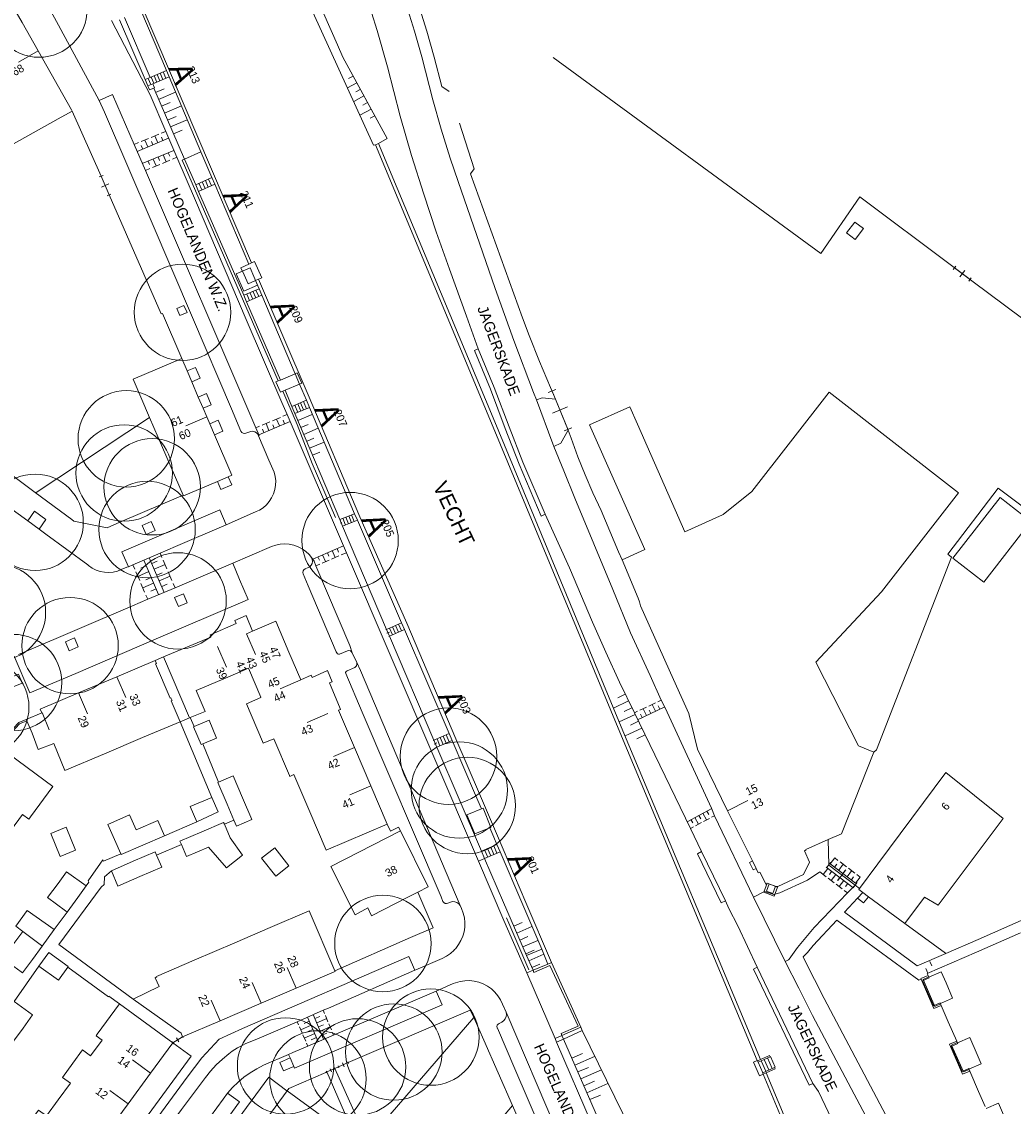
# Model space of a CAD drawing. Header units: metres. Extents: x 134994 to 136506, y 457393 to 459006.
# Tile 43 of 171: x 135719 to 135851, y 457640 to 457784. Entities that reach past the tile are written whole.
import ezdxf
from ezdxf.enums import TextEntityAlignment as Align

# ---------------------------------------------------------------- set-up
doc = ezdxf.new("R2010")
doc.units = ezdxf.units.M
for name, color, linetype, lineweight in [('B-WE-GR-BOOM-S', 250, 'Continuous', 13), ('B-WE-GW_TALUDLIJNEN', 251, 'Continuous', 5), ('B-WE-KG_BEBOUWING', 251, 'Continuous', 20), ('B-WE-KG_BEBOUWING TUSSENMUUR', 251, 'Continuous', 5), ('B-WE-KG_HUISNR', 251, 'Continuous', 5), ('B-WE-KG_ONDERGROND_REST', 251, 'Continuous', 5), ('B-WE-KG_STRAATNAAM', 251, 'Continuous', 5), ('N-WE-KG_BEBOUWING', 250, 'Continuous', 13)]:
    doc.layers.add(name, color=color, linetype=linetype, lineweight=lineweight)
doc.styles.add('Styledgn000', font='dgn000.shx')

# ---------------------------------------------------------------- blocks, each defined once
blk = doc.blocks.new('SGR-BOOM_02')
blk.add_circle((0, 0), 6.4)

msp = doc.modelspace()

# ---------------------------------------------------------------- linework, layer by layer
at = {"layer": 'B-WE-GW_TALUDLIJNEN'}
for p, q in [((135763.21, 457777.03), (135762.61, 457776.7)), ((135737, 457774.86), (135738.13, 457775.35)), ((135737.4, 457773.95), (135739.65, 457774.92)), ((135763.69, 457776.15), (135762.48, 457775.5)), ((135764.16, 457775.28), (135763.56, 457774.95)), ((135737.8, 457773.03), (135738.92, 457773.52)), ((135764.64, 457774.4), (135763.29, 457773.66)), ((135765.12, 457773.52), (135764.52, 457773.19)), ((135738.2, 457772.11), (135740.43, 457773.08)), ((135765.6, 457772.64), (135764.12, 457771.84)), ((135738.6, 457771.2), (135739.72, 457771.68)), ((135738.99, 457770.28), (135741.2, 457771.23)), ((135766.08, 457771.76), (135765.48, 457771.44)), ((135739.39, 457769.36), (135740.51, 457769.84)), ((135755.88, 457731.3), (135757.8, 457732.11)), ((135756.27, 457730.38), (135757.23, 457730.78)), ((135756.66, 457729.46), (135758.58, 457730.27)), ((135757.05, 457728.53), (135758.01, 457728.94)), ((135757.44, 457727.61), (135759.36, 457728.43)), ((135757.83, 457726.69), (135758.79, 457727.1)), ((135799.34, 457694.96), (135798.33, 457694.49)), ((135799.78, 457694.06), (135797.76, 457693.12)), ((135800.21, 457693.16), (135799.18, 457692.68)), ((135800.65, 457692.26), (135798.54, 457691.28)), ((135801.08, 457691.36), (135800.02, 457690.86)), ((135801.52, 457690.46), (135799.88, 457689.69)), ((135799.3, 457689.42), (135799.88, 457689.69)), ((135801.96, 457689.56), (135800.86, 457689.05)), ((135785.66, 457664.64), (135784.54, 457664.15)), ((135786.94, 457664.1), (135784.94, 457663.23)), ((135786.41, 457662.78), (135785.34, 457662.31)), ((135787.74, 457662.27), (135785.74, 457661.4)), ((135787.23, 457660.96), (135786.14, 457660.48)), ((135788.52, 457660.43), (135786.54, 457659.57)), ((135787.99, 457659.11), (135786.94, 457658.65)), ((135792.24, 457646.62), (135793.64, 457647.23)), ((135792.64, 457645.71), (135795.27, 457646.85)), ((135793.04, 457644.79), (135794.44, 457645.4)), ((135793.44, 457643.87), (135796.19, 457645.07)), ((135793.84, 457642.96), (135795.24, 457643.56)), ((135794.24, 457642.04), (135797.03, 457643.26)), ((135794.64, 457641.12), (135796.04, 457641.73))]:
    msp.add_line(p, q, dxfattribs=at)
at = {"layer": 'B-WE-GW_TALUDLIJNEN', "flags": 128}
for points in [[(135766.6, 457768.07), (135767.72, 457768.74), (135761.84, 457779.54), (135761.16, 457781.17), (135756.58, 457791.56), (135754.31, 457798.25), (135753.54, 457800)], [(135786.23, 457660.26), (135783.17, 457667.28), (135780.67, 457673.14)]]:
    msp.add_lwpolyline(points, dxfattribs=at)
at = {"layer": 'B-WE-KG_BEBOUWING', "flags": 128}
for points in [[(135717.1, 457788.02), (135719.29, 457784.15), (135721.42, 457780.38), (135725.86, 457772.56), (135725.95, 457772.4), (135724.07, 457771.35), (135712.24, 457764.76)], [(135828.7, 457756.23), (135829.84, 457755.36), (135830.96, 457756.79), (135829.82, 457757.66), (135828.7, 457756.23)], [(135743.3, 457732.94), (135743.79, 457731.78), (135744.18, 457730.86), (135744.81, 457729.4), (135747.11, 457724.03), (135746.65, 457723.83), (135745.2, 457723.21), (135740.69, 457721.28), (135740.64, 457721.39), (135737.36, 457729.03), (135736.2, 457731.72), (135734.03, 457736.78), (135740.47, 457739.54), (135741.18, 457737.89), (135741.8, 457736.43), (135742.67, 457734.4), (135743.3, 457732.94), (135744.39, 457733.4), (135743.77, 457734.87), (135742.67, 457734.4)], [(135741.8, 457736.43), (135742.91, 457736.91), (135742.28, 457738.36), (135741.18, 457737.89)], [(135846.91, 457709.84), (135842.81, 457713.03), (135849.08, 457721.09), (135853.18, 457717.9), (135846.91, 457709.84)], [(135736.93, 457699.42), (135738.05, 457699.9), (135744.33, 457702.54), (135744.24, 457702.83), (135744.48, 457702.94), (135747.68, 457704.33), (135747.5, 457704.75), (135749, 457705.39), (135749.87, 457703.34), (135752.95, 457704.64), (135754.7, 457700.55), (135756.27, 457696.85), (135757.64, 457697.48), (135757.79, 457697.16), (135759.83, 457698.1), (135760.45, 457696.62), (135760.06, 457696.46), (135761.48, 457693.08), (135761.54, 457692.94), (135761.28, 457692.83), (135763.39, 457687.88), (135765.56, 457682.8), (135767.73, 457677.71), (135759.66, 457674.26), (135757.49, 457679.34), (135755.37, 457684.28), (135754.82, 457684.04), (135754.76, 457684.18), (135752.68, 457689.04), (135751.3, 457688.45), (135751.2, 457688.68), (135749.05, 457693.7), (135750.99, 457694.53), (135750.97, 457694.58), (135749.34, 457698.4), (135746.9, 457697.36), (135742.4, 457695.43), (135743.58, 457692.68), (135741.59, 457691.86), (135741.48, 457691.81), (135740.25, 457691.3), (135739.08, 457694.06), (135739.18, 457694.1), (135739.02, 457694.49), (135738.92, 457694.44), (135737, 457698.97), (135737.1, 457699.02), (135736.93, 457699.42), (135731.86, 457697.28), (135726.79, 457695.14), (135721.69, 457692.98), (135721.89, 457692.49), (135719.82, 457691.61), (135719.9, 457691.43), (135720.6, 457689.77), (135721.42, 457687.63), (135723.5, 457688.43), (135724.94, 457684.82), (135730.21, 457687.05), (135735.28, 457689.2), (135740.25, 457691.3)], [(135717.73, 457676.81), (135719.32, 457678.99), (135720.17, 457678.35), (135720.42, 457678.68), (135723.36, 457682.7), (135716.32, 457687.86)], [(135723.12, 457676.46), (135725.15, 457677.3), (135726.37, 457674.25), (135724.34, 457673.41), (135723.12, 457676.46)], [(135751.07, 457673.2), (135752.81, 457674.56), (135754.69, 457672.16), (135752.95, 457670.8), (135751.07, 457673.2)], [(135719.38, 457663.45), (135721.86, 457661.6), (135721.96, 457661.52)], [(135839.61, 457657.38), (135839.61, 457657.41), (135839.52, 457657.6), (135839.41, 457657.88), (135845.97, 457660.72), (135851.8, 457663.27)], [(135847.11, 457640.19), (135846.23, 457642.19), (135845.05, 457644.92), (135844.97, 457645.12), (135844.94, 457645.17), (135846.58, 457645.89), (135846.03, 457647.12), (135845.06, 457649.36), (135843.42, 457648.66), (135843.4, 457648.7), (135843.32, 457648.89), (135842.2, 457651.44), (135841.25, 457653.64), (135841.16, 457653.83), (135841.15, 457653.87), (135842.78, 457654.61), (135841.91, 457656.61), (135841.26, 457658.08), (135839.61, 457657.38), (135839.66, 457657.28), (135838.8, 457656.91), (135840.24, 457653.59), (135841.12, 457653.97), (135841.15, 457653.87)], [(135718.1, 457632.95), (135719.83, 457635.31), (135718.77, 457636.09), (135720.03, 457637.8), (135721.45, 457639.73), (135722.51, 457638.95), (135724.08, 457641.09), (135725.7, 457643.29), (135724.64, 457644.07), (135726.01, 457645.94), (135727.32, 457647.72), (135728.38, 457646.93), (135729.9, 457649.01), (135729.1, 457649.59), (135729.26, 457649.82), (135732.2, 457653.83), (135739.3, 457648.65), (135736.34, 457644.62), (135733.35, 457640.55), (135730.36, 457636.48), (135727.37, 457632.4), (135724.38, 457628.33), (135721.39, 457624.26), (135718.4, 457620.18)], [(135768.13, 457639.14), (135779.25, 457652.04), (135780.56, 457649.03), (135784.38, 457640.32), (135781.94, 457637.48)], [(135843.42, 457648.66), (135843.46, 457648.56), (135842.58, 457648.18), (135844.03, 457644.87), (135844.91, 457645.25), (135844.94, 457645.17)], [(135751.28, 457637.97), (135754.48, 457642.28), (135761.18, 457637.38)], [(135850.16, 457637.64), (135848.86, 457640.64), (135847.21, 457639.95)]]:
    msp.add_lwpolyline(points, dxfattribs=at)
for points in [[(135749.36, 457752.05), (135748.33, 457751.58), (135748.75, 457750.66), (135749.28, 457749.45), (135750.27, 457749.9), (135750.66, 457750.07), (135751.08, 457750.26), (135751.11, 457750.27), (135750.15, 457752.4), (135749.74, 457752.22)], [(135753.28, 457736.55), (135753.58, 457736.68), (135755.53, 457737.52), (135755.8, 457737.64), (135756.39, 457736.26), (135756.11, 457736.14), (135754.18, 457735.31), (135753.87, 457735.18), (135753.57, 457735.05), (135752.98, 457736.43)], [(135816.69, 457671.81), (135816.97, 457671.24), (135817.19, 457671.33), (135818.05, 457669.7), (135818.17, 457669.88), (135819.36, 457669.43), (135819.59, 457669.44), (135822.99, 457671.03), (135823.8, 457672.66), (135823.12, 457674.18), (135823.34, 457674.28), (135823.31, 457674.34), (135826.28, 457675.65), (135828.03, 457676.42), (135832.33, 457687.28), (135830.27, 457688.12), (135824.62, 457699.22), (135833.32, 457708.53), (135843.58, 457721.7), (135826.38, 457735.07), (135816.12, 457721.87), (135812.31, 457718.82), (135812.25, 457718.77), (135807.22, 457716.53), (135800.94, 457730.82), (135799.92, 457733.1), (135794.58, 457730.72), (135801.91, 457714.18), (135798.92, 457712.81), (135801.06, 457707.73), (135801.24, 457707.23), (135801.35, 457706.7), (135805.74, 457696.93), (135807.79, 457692.38), (135808.9, 457687.68), (135812.92, 457679.49), (135816.2, 457672.81)], [(135742.1, 457690.65), (135742.05, 457690.63), (135743.05, 457688.28), (135743.29, 457688.38), (135745.08, 457689.14), (135744.09, 457691.49)], [(135839.04, 457667.99), (135836.45, 457664.49), (135831.63, 457668.06), (135830.88, 457668.61), (135830.32, 457669.02), (135830.43, 457669.16), (135832.85, 457672.42), (135841.86, 457684.54), (135849.48, 457678.47), (135840.86, 457666.93)], [(135748.53, 457681.2), (135749.76, 457678.3), (135747.73, 457677.44), (135747.39, 457678.22), (135746.5, 457680.34), (135745.27, 457683.24), (135745.35, 457683.28), (135747.29, 457684.1)], [(135742.46, 457678.03), (135745.29, 457679.32), (135744.47, 457681.26), (135741.61, 457680.04)], [(135734.42, 457676.93), (135733.54, 457678.93), (135730.67, 457677.67), (135731.54, 457675.68), (135732.37, 457673.77), (135732.42, 457673.66), (135735.3, 457674.91), (135738.17, 457676.17), (135737.29, 457678.19)], [(135780.47, 457679.82), (135778.32, 457678.95), (135778.33, 457678.92), (135779.35, 457676.41), (135781.46, 457677.25), (135781.49, 457677.26)], [(135743.13, 457676.68), (135746.03, 457677.93), (135746.13, 457677.7), (135746.91, 457675.89), (135748.53, 457673.6), (135746.41, 457671.91), (135744.01, 457674.64), (135741.11, 457673.39), (135740.42, 457675), (135740.23, 457675.43)], [(135770.41, 457667.96), (135765.64, 457665.51), (135765.15, 457666.58), (135763.49, 457665.67), (135760.27, 457672.07), (135769.51, 457676.82), (135773.16, 457669.38), (135771.81, 457668.68)], [(135734.03, 457672.77), (135736.94, 457674.01), (135737.12, 457673.58), (135737.81, 457671.97), (135734.91, 457670.73), (135732.01, 457669.48), (135731.13, 457671.52)], [(135725.05, 457666.18), (135725.26, 457666.03), (135726.66, 457667.96), (135727.77, 457669.5), (135725.19, 457671.38), (135724.05, 457669.84), (135722.65, 457667.94)], [(135719.15, 457658.08), (135716.73, 457659.88), (135718.06, 457661.67), (135719.38, 457663.45), (135718.44, 457664.15), (135719.95, 457666.25), (135723.52, 457663.69), (135721.96, 457661.52), (135720.65, 457659.74), (135719.33, 457657.95)], [(135747.54, 457661.96), (135742.12, 457659.63), (135737.14, 457657.49), (135737.17, 457657.42), (135736.93, 457657.28), (135737.48, 457656.15), (135734.01, 457654.46), (135740.38, 457649.94), (135740.58, 457649.45), (135740.58, 457649.44), (135745.58, 457651.58), (135751, 457653.91), (135755.65, 457655.91), (135760.72, 457658.09), (135760.83, 457658.13), (135760.78, 457658.24), (135757.37, 457666.18), (135752.2, 457663.96)], [(135721.5, 457658.84), (135724.1, 457656.99), (135725.34, 457658.73), (135725.39, 457658.8), (135722.84, 457660.67)], [(135716.85, 457652.51), (135718.13, 457654.24), (135718.25, 457654.15), (135720.68, 457652.36), (135719.41, 457650.63), (135718.14, 457648.9), (135715.68, 457650.72), (135715.59, 457650.78)]]:
    msp.add_lwpolyline(points, close=True, dxfattribs=at)
at = {"layer": 'B-WE-KG_BEBOUWING'}
for points in [[(135744.81, 457729.4), (135745.92, 457729.87), (135745.3, 457731.34), (135744.18, 457730.86)], [(135745.2, 457723.21), (135745.66, 457722.15), (135747.1, 457722.77), (135746.65, 457723.83)], [(135741.48, 457691.81), (135738.05, 457699.9)]]:
    msp.add_lwpolyline(points, dxfattribs=at)
at = {"layer": 'B-WE-KG_BEBOUWING TUSSENMUUR'}
for p, q in [((135721.41, 457780.38), (135718.81, 457778.9)), ((135743.79, 457731.78), (135741.03, 457730.6)), ((135745.2, 457701.28), (135746.39, 457698.53)), ((135731.86, 457697.28), (135733.03, 457694.52)), ((135756.27, 457696.85), (135753.52, 457695.67)), ((135726.79, 457695.14), (135727.96, 457692.37)), ((135721.93, 457692.51), (135722.89, 457690.23)), ((135759.86, 457692.39), (135757.1, 457691.21)), ((135763.38, 457687.87), (135760.62, 457686.69)), ((135765.56, 457682.79), (135762.8, 457681.61)), ((135812.91, 457679.49), (135815.61, 457680.83)), ((135755.65, 457655.91), (135754.47, 457658.66)), ((135751, 457653.91), (135749.81, 457656.66)), ((135745.58, 457651.58), (135744.39, 457654.34)), ((135736.34, 457644.62), (135733.92, 457646.4)), ((135733.35, 457640.55), (135730.93, 457642.33))]:
    msp.add_line(p, q, dxfattribs=at)
at = {"layer": 'B-WE-KG_BEBOUWING TUSSENMUUR', "flags": 128}
msp.add_lwpolyline([(135749.87, 457703.34), (135749.07, 457702.96), (135750.27, 457700.21)], dxfattribs=at)
at = {"layer": 'B-WE-KG_ONDERGROND_REST'}
for p, q in [((135738.43, 457777.78), (135735.03, 457785.78)), ((135735.6, 457776.57), (135732.23, 457784.49)), ((135736.27, 457776.86), (135732.89, 457784.8)), ((135736.27, 457776.86), (135738.43, 457777.78)), ((135738.79, 457776.94), (135738.43, 457777.78)), ((135735.6, 457776.57), (135736.27, 457776.86)), ((135735.95, 457775.74), (135735.6, 457776.57)), ((135736, 457776.74), (135736.36, 457775.91)), ((135736.4, 457776.91), (135736.76, 457776.08)), ((135736.63, 457776.02), (135738.79, 457776.94)), ((135736.81, 457777.09), (135737.16, 457776.25)), ((135737.21, 457777.26), (135737.57, 457776.42)), ((135737.61, 457777.43), (135737.97, 457776.59)), ((135738.02, 457777.6), (135738.37, 457776.77)), ((135743.02, 457766.97), (135738.79, 457776.94)), ((135735.95, 457775.74), (135736.63, 457776.02)), ((135736.18, 457775.2), (135735.95, 457775.74)), ((135736.18, 457775.2), (135736.75, 457775.44)), ((135736.75, 457775.44), (135740.84, 457766.02)), ((135777.35, 457770.78), (135779.26, 457764.73)), ((135736.42, 457768.9), (135737.42, 457769.32)), ((135737.76, 457769.46), (135738.34, 457769.7)), ((135734.15, 457767.96), (135734.74, 457768.21)), ((135734.54, 457767.04), (135738.73, 457768.78)), ((135735.08, 457768.35), (135736.08, 457768.76)), ((135735.29, 457767.35), (135735.1, 457767.82)), ((135735.96, 457767.63), (135735.58, 457768.55)), ((135736.63, 457767.91), (135736.44, 457768.37)), ((135737.3, 457768.19), (135736.92, 457769.11)), ((135737.97, 457768.47), (135737.78, 457768.93)), ((135766.18, 457767.89), (135765.93, 457767.88)), ((135766.18, 457767.89), (135766.6, 457768.07)), ((135739.42, 457767.18), (135735.24, 457765.41)), ((135737.35, 457766.3), (135737.54, 457765.84)), ((135738.01, 457766.59), (135738.4, 457765.67)), ((135738.68, 457766.87), (135738.87, 457766.41)), ((135739.81, 457766.26), (135739.23, 457766.02)), ((135743.02, 457766.97), (135740.84, 457766.02)), ((135744.47, 457763.56), (135743.02, 457766.97)), ((135736.01, 457765.74), (135736.21, 457765.28)), ((135737.57, 457765.31), (135736.57, 457764.89)), ((135736.68, 457766.02), (135737.07, 457765.1)), ((135738.9, 457765.88), (135737.9, 457765.45)), ((135742.32, 457762.62), (135740.84, 457766.02)), ((135730.03, 457763.86), (135729.53, 457763.65)), ((135730.83, 457761.27), (135729.78, 457763.76)), ((135730.83, 457761.27), (135729.78, 457763.76)), ((135736.23, 457764.75), (135735.64, 457764.5)), ((135742.32, 457762.62), (135744.47, 457763.56)), ((135744.04, 457763.37), (135744.43, 457762.48)), ((135744.85, 457762.67), (135744.47, 457763.56)), ((135730.8, 457762.72), (135729.81, 457762.3)), ((135742.7, 457761.73), (135742.32, 457762.62)), ((135742.7, 457761.73), (135744.85, 457762.67)), ((135742.75, 457762.81), (135743.13, 457761.92)), ((135743.18, 457763), (135743.57, 457762.11)), ((135743.61, 457763.18), (135743.99, 457762.29)), ((135749.36, 457752.05), (135744.85, 457762.67)), ((135731.08, 457761.38), (135730.58, 457761.16)), ((135737.75, 457745.45), (135730.83, 457761.27)), ((135748.7, 457747.93), (135742.7, 457761.73)), ((135842.63, 457751.88), (135845.5, 457749.72)), ((135843.19, 457751.79), (135842.87, 457751.37)), ((135845.1, 457750.02), (135843.03, 457751.58)), ((135844.38, 457751.21), (135843.75, 457750.39)), ((135750.73, 457748.81), (135750.27, 457749.9)), ((135845.26, 457750.23), (135844.95, 457749.81)), ((135854.12, 457743.29), (135845.5, 457749.72)), ((135748.7, 457747.93), (135750.73, 457748.81)), ((135749.08, 457747.05), (135748.7, 457747.93)), ((135749.08, 457747.05), (135751.11, 457747.93)), ((135749.48, 457747.22), (135749.1, 457748.1)), ((135749.89, 457747.4), (135749.51, 457748.28)), ((135750.3, 457747.58), (135749.92, 457748.46)), ((135750.7, 457747.75), (135750.32, 457748.63)), ((135751.11, 457747.93), (135750.73, 457748.81)), ((135737.9, 457745.51), (135737.75, 457745.45)), ((135721, 457721.73), (135698.71, 457738.36)), ((135754.36, 457734.88), (135754.18, 457735.31)), ((135755.08, 457733.18), (135754.36, 457734.88)), ((135789.11, 457735.01), (135790.13, 457735.43)), ((135790.07, 457734.14), (135789.43, 457735.68)), ((135789.62, 457735.22), (135791.72, 457730.14)), ((135755.08, 457733.18), (135757.02, 457734)), ((135755.49, 457732.22), (135755.08, 457733.18)), ((135755.47, 457733.35), (135755.88, 457732.38)), ((135755.86, 457733.51), (135756.27, 457732.54)), ((135756.24, 457733.67), (135756.65, 457732.71)), ((135756.63, 457733.84), (135757.04, 457732.87)), ((135757.43, 457733.04), (135757.02, 457734)), ((135791.76, 457730.04), (135790.07, 457734.14)), ((135752.52, 457731.28), (135753.56, 457731.72)), ((135753.9, 457731.87), (135754.45, 457732.1)), ((135755.49, 457732.22), (135757.43, 457733.04)), ((135755.49, 457732.22), (135761.45, 457718.17)), ((135763.41, 457718.93), (135757.43, 457733.04)), ((135789.66, 457732.26), (135791.69, 457733.1)), ((135750.3, 457730.34), (135750.8, 457730.55)), ((135750.7, 457729.42), (135754.85, 457731.18)), ((135751.14, 457730.7), (135752.18, 457731.14)), ((135752.05, 457729.99), (135751.66, 457730.91)), ((135752.74, 457730.29), (135752.55, 457730.75)), ((135753.43, 457730.58), (135753.04, 457731.5)), ((135754.12, 457730.87), (135753.93, 457731.33)), ((135791.21, 457729.93), (135792.23, 457730.35)), ((135750.67, 457729.28), (135752.05, 457726.03)), ((135751.36, 457729.7), (135751.17, 457730.16)), ((135791.91, 457729.68), (135791.76, 457730.04)), ((135752.05, 457726.03), (135752.74, 457724.44)), ((135721, 457721.73), (135721.17, 457721.75)), ((135745.51, 457719.43), (135746.36, 457717.46)), ((135763.41, 457718.93), (135761.45, 457718.17)), ((135763.02, 457718.78), (135763.37, 457717.88)), ((135763.79, 457718.05), (135763.41, 457718.93)), ((135761.45, 457718.17), (135761.8, 457717.27)), ((135761.59, 457717.96), (135761.5, 457717.93)), ((135761.72, 457717.5), (135761.54, 457717.94)), ((135761.72, 457717.76), (135761.54, 457717.69)), ((135761.76, 457717.52), (135761.67, 457717.48)), ((135761.8, 457717.27), (135763.79, 457718.05)), ((135761.85, 457718.32), (135762.2, 457717.42)), ((135762.24, 457718.47), (135762.59, 457717.58)), ((135762.63, 457718.63), (135762.98, 457717.73)), ((135769.65, 457704.42), (135763.79, 457718.05)), ((135767.66, 457703.57), (135761.8, 457717.27)), ((135761.92, 457714.66), (135757.86, 457712.91)), ((135736.16, 457713.08), (135738.15, 457708.48)), ((135737.6, 457713.7), (135737.84, 457713.12)), ((135758.54, 457713.21), (135758.74, 457712.75)), ((135759.17, 457713.48), (135759.57, 457712.56)), ((135759.81, 457713.75), (135760.01, 457713.29)), ((135761.32, 457713.32), (135760.36, 457712.9)), ((135760.45, 457714.03), (135760.84, 457713.11)), ((135761.08, 457714.3), (135761.28, 457713.84)), ((135762.32, 457713.74), (135761.64, 457713.45)), ((135842.65, 457713.15), (135842.13, 457713.55)), ((135734.24, 457711.57), (135733.99, 457712.14)), ((135735.76, 457711.99), (135735.04, 457711.69)), ((135737.4, 457708.18), (135735.43, 457712.76)), ((135736.49, 457712.31), (135737.21, 457712.62)), ((135736.82, 457711.54), (135738.26, 457712.16)), ((135738.01, 457712.74), (135738.51, 457711.59)), ((135757.26, 457711.78), (135756.85, 457711.6)), ((135758.78, 457712.22), (135758.29, 457712.01)), ((135760.05, 457712.77), (135759.09, 457712.36)), ((135734.89, 457710.04), (135734.4, 457711.19)), ((135736.09, 457711.23), (135734.65, 457710.61)), ((135736.42, 457710.47), (135735.7, 457710.16)), ((135737.15, 457710.78), (135737.87, 457711.09)), ((135737.48, 457710.01), (135738.92, 457710.63)), ((135738.67, 457711.21), (135739.17, 457710.06)), ((135756.6, 457710.96), (135757.27, 457709.35)), ((135735.55, 457708.51), (135735.06, 457709.66)), ((135736.74, 457709.7), (135735.3, 457709.09)), ((135737.07, 457708.94), (135736.35, 457708.63)), ((135737.82, 457709.25), (135738.53, 457709.55)), ((135739.33, 457709.67), (135739.58, 457709.1)), ((135760.97, 457700.59), (135757.27, 457709.35)), ((135735.95, 457707.56), (135735.71, 457708.13)), ((135767.66, 457703.57), (135769.65, 457704.42)), ((135769.65, 457704.42), (135770.03, 457703.53)), ((135767.57, 457703.54), (135767.75, 457703.61)), ((135767.66, 457703.57), (135768.04, 457702.68)), ((135767.66, 457703.57), (135768.04, 457702.68)), ((135767.67, 457703.05), (135768.03, 457703.2)), ((135768.04, 457702.68), (135770.03, 457703.53)), ((135768.05, 457703.74), (135768.44, 457702.85)), ((135768.45, 457703.91), (135768.83, 457703.02)), ((135768.85, 457704.08), (135769.23, 457703.19)), ((135769.25, 457704.25), (135769.63, 457703.36)), ((135770.03, 457703.53), (135775.96, 457689.73)), ((135767.95, 457702.64), (135768.13, 457702.72)), ((135773.94, 457688.86), (135768.04, 457702.68)), ((135761.4, 457700.27), (135762.45, 457700.72)), ((135762.78, 457701.42), (135763.11, 457700.45)), ((135763.11, 457700.45), (135763.69, 457699.15)), ((135763.69, 457699.15), (135764.19, 457698.09)), ((135763.44, 457698.5), (135762.42, 457698.08)), ((135800.97, 457691.57), (135804.51, 457693.24)), ((135801.28, 457692.83), (135802.16, 457693.24)), ((135802.15, 457692.13), (135801.72, 457693.03)), ((135802.46, 457693.38), (135803.34, 457693.8)), ((135802.74, 457692.41), (135802.52, 457692.86)), ((135803.33, 457692.69), (135802.9, 457693.59)), ((135803.64, 457693.94), (135804.08, 457694.15)), ((135803.92, 457692.97), (135803.7, 457693.42)), ((135810.78, 457679.84), (135804.62, 457693.14)), ((135741.59, 457691.86), (135742.1, 457690.65)), ((135800.54, 457692.48), (135800.98, 457692.69)), ((135801.56, 457691.85), (135801.35, 457692.3)), ((135744.47, 457681.26), (135740.25, 457691.3)), ((135773.85, 457688.82), (135774.04, 457688.9)), ((135773.94, 457688.86), (135775.96, 457689.73)), ((135773.94, 457688.86), (135774.34, 457687.94)), ((135773.94, 457688.86), (135774.34, 457687.94)), ((135773.96, 457688.32), (135774.33, 457688.48)), ((135774.34, 457687.94), (135776.36, 457688.8)), ((135774.35, 457689.04), (135774.74, 457688.11)), ((135774.75, 457689.21), (135775.15, 457688.28)), ((135775.15, 457689.38), (135775.55, 457688.46)), ((135775.56, 457689.55), (135775.96, 457688.63)), ((135775.96, 457689.73), (135776.36, 457688.8)), ((135776.36, 457688.8), (135779.48, 457681.55)), ((135743.29, 457688.38), (135745.35, 457683.28)), ((135774.25, 457687.9), (135774.43, 457687.98)), ((135774.34, 457687.94), (135780.25, 457674.11)), ((135780.26, 457679.73), (135779.48, 457681.55)), ((135779.98, 457681.74), (135782.37, 457676.17)), ((135810.81, 457679.76), (135807.55, 457678.03)), ((135808.58, 457678.58), (135809.05, 457677.7)), ((135809.12, 457678.86), (135809.35, 457678.42)), ((135809.65, 457679.14), (135810.11, 457678.26)), ((135810.51, 457678.47), (135809.71, 457678.05)), ((135810.18, 457679.42), (135810.41, 457678.98)), ((135811.18, 457678.82), (135810.78, 457678.61)), ((135742.46, 457678.03), (135738.17, 457676.17)), ((135747.39, 457678.22), (135746.13, 457677.7)), ((135781.87, 457675.99), (135781.35, 457677.21)), ((135808.39, 457677.34), (135807.99, 457677.14)), ((135808.05, 457678.3), (135808.29, 457677.86)), ((135809.45, 457677.91), (135808.65, 457677.48)), ((135781.87, 457675.99), (135782.3, 457674.99)), ((135826.28, 457675.65), (135826.33, 457672.25)), ((135737.12, 457673.58), (135740.42, 457675)), ((135780.25, 457674.11), (135782.3, 457674.99)), ((135780.25, 457674.11), (135780.67, 457673.14)), ((135780.66, 457674.28), (135781.08, 457673.31)), ((135781.07, 457674.46), (135781.49, 457673.49)), ((135781.48, 457674.64), (135781.9, 457673.66)), ((135781.89, 457674.81), (135782.31, 457673.84)), ((135782.3, 457674.99), (135782.72, 457674.01)), ((135809.45, 457674.07), (135812.65, 457667.51)), ((135780.67, 457673.14), (135779.86, 457672.79)), ((135783.24, 457664.92), (135779.86, 457672.79)), ((135780.67, 457673.14), (135782.72, 457674.01)), ((135827.84, 457672.68), (135828.68, 457672.05)), ((135826.01, 457670.7), (135825.14, 457671.36)), ((135826.21, 457671.8), (135825.6, 457671)), ((135829.55, 457669.28), (135825.98, 457671.99)), ((135826.06, 457671.89), (135826.59, 457672.6)), ((135829.85, 457669.59), (135826.33, 457672.25)), ((135826.33, 457672.25), (135829.85, 457669.59)), ((135826.72, 457671.43), (135826.42, 457671.03)), ((135826.54, 457672.41), (135829.9, 457669.88)), ((135827.1, 457671.99), (135827.4, 457672.39)), ((135827.56, 457670.22), (135828.62, 457671.62)), ((135827.66, 457671.57), (135828.26, 457672.37)), ((135828.22, 457671.15), (135828.52, 457671.55)), ((135828.78, 457670.72), (135829.38, 457671.52)), ((135828.96, 457671.84), (135829.8, 457671.21)), ((135827.06, 457669.92), (135826.25, 457670.53)), ((135827.26, 457671.02), (135826.65, 457670.23)), ((135827.79, 457670.62), (135827.49, 457670.22)), ((135828.33, 457670.21), (135827.73, 457669.41)), ((135828.87, 457669.8), (135828.57, 457669.41)), ((135829.34, 457670.3), (135829.64, 457670.7)), ((135829.59, 457669.24), (135830.12, 457669.95)), ((135828.13, 457669.11), (135827.32, 457669.72)), ((135828.85, 457668.56), (135828.4, 457668.91)), ((135830.88, 457668.61), (135830.17, 457667.86)), ((135774.89, 457668.05), (135775.13, 457667.45)), ((135775.78, 457667.19), (135776.14, 457667.35)), ((135777.43, 457666.88), (135777.61, 457666.48)), ((135723.52, 457663.69), (135725.26, 457666.03)), ((135828.41, 457666.01), (135838.08, 457658.88)), ((135786.29, 457657.94), (135783.24, 457664.92)), ((135841.83, 457660.58), (135836.45, 457664.49)), ((135788.24, 457661.09), (135786.23, 457660.26)), ((135786.23, 457660.26), (135787.1, 457658.29)), ((135788.24, 457661.09), (135789.07, 457659.13)), ((135841.83, 457660.58), (135841.89, 457660.53)), ((135721.5, 457658.84), (135718.25, 457654.15)), ((135786.29, 457657.94), (135787.1, 457658.29)), ((135787.1, 457658.29), (135789.07, 457659.13)), ((135789.07, 457659.13), (135789.53, 457659.32)), ((135793.42, 457650.76), (135789.53, 457659.32)), ((135816.85, 457658.73), (135824.22, 457643.24)), ((135790.02, 457649.23), (135786.29, 457657.94)), ((135838.31, 457656.97), (135838.62, 457657.11)), ((135759.25, 457652.98), (135759.42, 457652.57)), ((135778.74, 457652.99), (135762.57, 457646.03)), ((135778.74, 457652.99), (135779.25, 457652.04)), ((135783.52, 457652.74), (135783.06, 457653.79)), ((135783.52, 457652.74), (135794.98, 457625.84)), ((135840.3, 457653.22), (135841.25, 457653.64)), ((135840.41, 457653.5), (135841.16, 457653.83)), ((135755.96, 457651.07), (135755.78, 457651.47)), ((135757.4, 457651.53), (135756.71, 457651.23)), ((135758.59, 457648.82), (135757.16, 457652.08)), ((135757.92, 457652.42), (135759.29, 457649.13)), ((135758.15, 457651.88), (135758.81, 457652.15)), ((135758.38, 457651.33), (135759.71, 457651.88)), ((135758.61, 457650.78), (135759.27, 457651.06)), ((135759.54, 457652.29), (135759.88, 457651.47)), ((135759.99, 457651.2), (135760.33, 457650.37)), ((135740.51, 457649.59), (135740.67, 457649.33)), ((135756.44, 457649.98), (135756.08, 457650.79)), ((135757.64, 457650.99), (135756.26, 457650.39)), ((135756.92, 457648.89), (135756.56, 457649.71)), ((135758.12, 457649.9), (135756.74, 457649.3)), ((135757.88, 457650.45), (135757.19, 457650.15)), ((135758.83, 457650.23), (135760.16, 457650.78)), ((135759.06, 457649.68), (135759.73, 457649.96)), ((135760.45, 457650.1), (135760.62, 457649.69)), ((135790.02, 457649.23), (135790.93, 457649.64)), ((135790.93, 457649.64), (135793.42, 457650.76)), ((135790.93, 457649.64), (135791.14, 457649.15)), ((135791.14, 457649.15), (135793.63, 457650.29)), ((135793.63, 457650.29), (135793.42, 457650.76)), ((135739.21, 457648.78), (135739.37, 457648.52)), ((135740.59, 457649.46), (135739.29, 457648.65)), ((135740.58, 457649.45), (135739.3, 457648.65)), ((135740.58, 457649.44), (135739.3, 457648.65)), ((135739.78, 457649.31), (135740.1, 457648.79)), ((135757.21, 457648.21), (135757.03, 457648.62)), ((135758.35, 457649.36), (135757.66, 457649.06)), ((135790.23, 457648.73), (135790.02, 457649.23)), ((135790.23, 457648.73), (135791.14, 457649.15)), ((135790.23, 457648.73), (135794.94, 457637.78)), ((135791.14, 457649.15), (135797.85, 457633.76)), ((135754.85, 457646.66), (135754.65, 457647.12)), ((135816.97, 457646.1), (135818.56, 457646.81)), ((135753.47, 457646.06), (135753.96, 457644.94)), ((135760.72, 457645.35), (135760.82, 457645.14)), ((135761.27, 457645.46), (135760.77, 457645.24)), ((135761.21, 457645.59), (135761.32, 457645.33)), ((135762.57, 457646.03), (135761.27, 457645.46)), ((135762.57, 457646.03), (135761.27, 457645.46)), ((135761.8, 457646.01), (135762.03, 457645.48)), ((135762.51, 457646.16), (135762.62, 457645.9)), ((135816.86, 457646.32), (135816.89, 457646.28)), ((135816.89, 457646.28), (135817.3, 457646.46)), ((135816.89, 457646.28), (135816.97, 457646.1)), ((135816.97, 457646.1), (135817.59, 457644.7)), ((135817.38, 457646.29), (135818, 457644.88)), ((135819.16, 457645.39), (135817.59, 457644.7)), ((135817.79, 457646.47), (135818.41, 457645.06)), ((135818.2, 457646.65), (135818.82, 457645.24)), ((135759.61, 457644.74), (135754.7, 457642.6)), ((135759.61, 457644.74), (135759.71, 457644.79)), ((135759.66, 457644.89), (135759.76, 457644.68)), ((135760.77, 457645.24), (135759.71, 457644.79)), ((135760.77, 457645.24), (135759.71, 457644.79)), ((135763.74, 457635.56), (135759.71, 457644.79)), ((135760.15, 457645.23), (135760.33, 457644.8)), ((135818.05, 457644.68), (135817.64, 457644.49)), ((135817.64, 457644.49), (135822.59, 457632.66)), ((135818.05, 457644.68), (135823, 457632.82)), ((135844.1, 457644.51), (135845.05, 457644.92)), ((135844.21, 457644.79), (135844.97, 457645.12)), ((135754.7, 457642.6), (135754.48, 457642.28)), ((135824.22, 457643.24), (135824.99, 457642.18)), ((135784.38, 457640.32), (135785.55, 457637.6))]:
    msp.add_line(p, q, dxfattribs=at)
at = {"layer": 'B-WE-KG_ONDERGROND_REST', "flags": 128}
for points in [[(135779.82, 457740.84), (135778.25, 457745.15), (135776.02, 457751.39), (135774.26, 457756.35), (135772.6, 457761.34), (135770.95, 457766.5), (135769.48, 457771.72), (135767.8, 457778.27), (135766.39, 457783.1), (135764.9, 457787.9), (135763.45, 457792.11), (135761.23, 457798.36), (135760.57, 457800)], [(135773.8, 457773.9), (135772.34, 457779.61), (135771.36, 457783), (135770.04, 457787.29), (135768.65, 457791.55), (135767.19, 457795.79), (135765.64, 457800)], [(135775.98, 457775), (135774.97, 457775.66), (135773.98, 457779.55), (135772.98, 457783.02), (135771.4, 457788.14), (135769.92, 457792.63), (135768.79, 457795.93), (135767.32, 457800)], [(135765.93, 457767.88), (135757.86, 457785.54), (135757.7, 457785.45), (135756.85, 457787.3), (135756.94, 457787.35)], [(135729.5, 457773.78), (135724.12, 457783.82), (135722.83, 457786.13)], [(135735.34, 457785.92), (135749.74, 457752.22)], [(135738.34, 457769.7), (135736.27, 457774.53), (135731.17, 457784.41)], [(135789.75, 457779.51), (135825.27, 457753.46), (135830.46, 457761.02), (135842.63, 457751.88)], [(135736.63, 457776.02), (135736.86, 457775.48), (135736.75, 457775.44)], [(135729.5, 457773.78), (135731.3, 457774.58), (135734.15, 457767.96)], [(135729.5, 457773.78), (135730.21, 457772.24), (135736.41, 457757.8), (135741.88, 457744.98), (135747.06, 457732.86), (135748.33, 457729.89), (135748.46, 457729.72), (135748.63, 457729.62), (135748.83, 457729.59), (135748.96, 457729.61), (135749.38, 457729.76), (135749.63, 457729.86), (135749.89, 457729.87), (135750.16, 457729.81), (135750.39, 457729.67), (135750.57, 457729.47), (135750.67, 457729.28)], [(135773.8, 457773.9), (135774.89, 457770), (135776.1, 457766.13)], [(135729.78, 457763.76), (135725.94, 457772.38)], [(135739.81, 457766.26), (135738.34, 457769.7)], [(135734.15, 457767.96), (135735.64, 457764.5)], [(135816.86, 457646.32), (135798.6, 457689.9), (135781.6, 457730.95), (135766.18, 457767.89)], [(135817.3, 457646.46), (135799.02, 457690.08), (135782.02, 457731.13), (135766.6, 457768.07)], [(135754.45, 457732.1), (135753.77, 457733.7), (135749.04, 457744.72), (135742.28, 457760.52), (135739.81, 457766.26)], [(135740.84, 457766.02), (135740.54, 457765.89), (135753.28, 457736.55)], [(135787.55, 457734.03), (135787.17, 457735.04), (135784.55, 457741.91), (135782.08, 457748.84), (135777.14, 457763.04), (135776.1, 457766.13)], [(135735.64, 457764.5), (135750.3, 457730.34)], [(135789.43, 457735.68), (135787.97, 457739.12), (135786.59, 457742.6), (135785.7, 457744.95), (135778.79, 457764.06), (135779.26, 457764.73)], [(135750.66, 457750.07), (135757.23, 457734.7), (135764.12, 457718.53), (135770.34, 457704.37), (135776.86, 457689.05), (135779.98, 457681.74)], [(135751.11, 457747.93), (135755.53, 457737.52)], [(135739.83, 457746.17), (135740.24, 457745.24), (135741.18, 457745.66), (135740.77, 457746.59), (135739.83, 457746.17)], [(135753.58, 457736.68), (135749.08, 457747.05)], [(135737.9, 457745.51), (135740.47, 457739.54)], [(135779.82, 457740.84), (135779.31, 457740.6), (135781.43, 457735.45), (135783.41, 457730.24), (135785.25, 457725.51), (135788.19, 457718.62), (135788.7, 457718.87)], [(135779.82, 457740.84), (135781.94, 457735.69), (135783.92, 457730.48), (135785.76, 457725.75), (135788.7, 457718.87)], [(135755.53, 457737.52), (135756.11, 457736.14)], [(135756.11, 457736.14), (135757.02, 457734)], [(135753.87, 457735.18), (135755.79, 457730.76), (135757.78, 457725.61), (135760.89, 457718.41)], [(135787.55, 457734.03), (135788.3, 457734.31), (135790.07, 457734.14)], [(135789.87, 457727.85), (135789.72, 457728.22), (135787.55, 457734.03)], [(135720.03, 457717.97), (135717.48, 457719.83), (135707.52, 457727.06), (135701.89, 457731.18), (135700.81, 457732.59)], [(135736.2, 457731.72), (135721.17, 457721.75)], [(135762.32, 457713.74), (135754.45, 457732.1)], [(135750.3, 457730.34), (135750.74, 457729.31), (135750.67, 457729.28)], [(135791.76, 457730.04), (135790.8, 457728.28), (135789.87, 457727.85)], [(135798.92, 457712.81), (135798.45, 457713.85), (135796.13, 457719.34), (135795.03, 457721.69), (135794, 457724.08), (135793.04, 457726.49), (135792.16, 457728.94), (135791.91, 457729.68)], [(135804.08, 457694.15), (135802.63, 457697.42), (135800.05, 457703.1), (135797.68, 457708.87), (135792.64, 457721.01), (135791.17, 457724.61), (135789.87, 457727.85)], [(135752.74, 457724.44), (135752.88, 457723.87), (135752.94, 457723.29), (135752.93, 457722.7), (135752.83, 457722.13), (135752.65, 457721.57), (135752.4, 457721.04), (135752.08, 457720.55), (135751.7, 457720.1), (135751.26, 457719.72), (135750.77, 457719.4), (135750.37, 457719.2)], [(135740.64, 457721.39), (135732.27, 457717.79), (135730.57, 457717.05), (135726.14, 457717.95), (135725.88, 457718.15), (135721, 457721.73)], [(135842.13, 457713.55), (135848.84, 457722.34), (135856.55, 457716.53)], [(135720.03, 457717.97), (135720.95, 457719.25), (135722.45, 457718.17), (135721.53, 457716.89)], [(135745.51, 457719.43), (135738.09, 457716.25), (135732.53, 457713.86), (135733.39, 457711.89)], [(135750.37, 457719.2), (135747.49, 457717.95), (135746.36, 457717.46)], [(135788.7, 457718.87), (135791.94, 457711.74), (135795, 457704.53), (135796.77, 457700.53), (135798.58, 457696.54), (135800.54, 457692.48)], [(135721.53, 457716.89), (135720.03, 457717.97)], [(135721.53, 457716.89), (135720.03, 457717.97)], [(135735.73, 457716.16), (135736.93, 457716.68), (135736.41, 457717.89), (135735.21, 457717.37), (135735.73, 457716.16)], [(135746.36, 457717.46), (135739.63, 457714.57), (135737.59, 457713.7)], [(135727.99, 457712.13), (135722.45, 457716.19), (135721.53, 457716.89)], [(135747.24, 457712.38), (135749.5, 457713.35), (135752.38, 457714.59)], [(135752.38, 457714.59), (135752.96, 457714.77), (135753.55, 457714.88), (135754.15, 457714.91), (135754.75, 457714.86), (135755.34, 457714.73), (135755.91, 457714.53), (135756.44, 457714.25), (135756.93, 457713.9), (135757.37, 457713.49), (135757.69, 457713.11)], [(135737.59, 457713.7), (135733.99, 457712.15)], [(135757.69, 457713.11), (135757.79, 457712.86), (135757.82, 457712.59), (135757.77, 457712.32), (135757.64, 457712.08), (135757.45, 457711.89), (135757.26, 457711.78)], [(135757.69, 457713.11), (135758.03, 457712.64), (135758.29, 457712.01)], [(135779.86, 457672.79), (135762.32, 457713.74)], [(135832.33, 457687.28), (135832.66, 457687.57), (135842.65, 457713.15)], [(135718.25, 457700), (135720.33, 457695.12), (135726.4, 457697.71), (135737.09, 457702.29), (135748.6, 457707.23), (135749.29, 457707.52), (135748.15, 457710.21), (135747.24, 457712.38)], [(135732.43, 457711.5), (135731.93, 457711.3), (135731.37, 457711.17), (135730.8, 457711.12), (135730.22, 457711.15), (135729.65, 457711.26), (135729.11, 457711.44), (135728.59, 457711.7), (135728.11, 457712.03), (135727.99, 457712.13)], [(135733.39, 457711.89), (135733.19, 457711.81), (135732.43, 457711.5)], [(135733.99, 457712.15), (135733.39, 457711.89)], [(135739.58, 457709.1), (135741.76, 457710.03), (135747.24, 457712.38)], [(135756.85, 457711.6), (135756.68, 457711.49), (135756.58, 457711.32), (135756.55, 457711.13), (135756.6, 457710.96)], [(135758.29, 457712.01), (135762.78, 457701.42)], [(135735.95, 457707.56), (135739.58, 457709.1)], [(135718.82, 457700.25), (135719.56, 457700.55), (135733.92, 457706.69), (135735.95, 457707.56)], [(135741.21, 457707.09), (135740.05, 457706.59), (135739.53, 457707.78), (135740.7, 457708.29), (135741.21, 457707.09)], [(135726.74, 457701.24), (135725.55, 457700.73), (135725.04, 457701.92), (135726.23, 457702.43), (135726.74, 457701.24)], [(135760.97, 457700.59), (135761.13, 457700.33), (135761.26, 457700.26), (135761.4, 457700.27)], [(135762.45, 457700.72), (135762.65, 457700.76), (135762.85, 457700.71), (135763.02, 457700.59), (135763.11, 457700.45)], [(135763.69, 457699.15), (135763.72, 457698.94), (135763.67, 457698.74), (135763.55, 457698.58), (135763.44, 457698.5)], [(135718.81, 457697.62), (135717.62, 457697.12), (135718.12, 457695.93), (135719.31, 457696.43), (135718.81, 457697.62)], [(135762.42, 457698.08), (135762.29, 457697.99), (135762.22, 457697.86), (135762.23, 457697.72), (135764.43, 457692.57)], [(135764.19, 457698.09), (135777.43, 457666.88)], [(135804.62, 457693.14), (135804.08, 457694.15)], [(135715.93, 457688.14), (135718.83, 457691.19), (135719.82, 457691.61)], [(135719.9, 457691.43), (135718.94, 457691.02), (135716.1, 457688.02), (135716.32, 457687.86)], [(135764.43, 457692.57), (135774.89, 457668.05)], [(135800.54, 457692.48), (135807.99, 457677.14)], [(135810.78, 457679.84), (135811.18, 457678.82)], [(135811.18, 457678.82), (135816.35, 457668)], [(135769.51, 457676.82), (135769.26, 457677.3), (135768.18, 457676.75), (135767.73, 457677.71)], [(135807.99, 457677.14), (135809.45, 457674.07)], [(135782.37, 457676.17), (135786.16, 457667.31), (135789.53, 457659.32)], [(135809.45, 457674.07), (135808.94, 457673.74), (135812.06, 457667.25), (135812.65, 457667.51)], [(135732.37, 457673.77), (135730.1, 457672.78), (135730.01, 457672.98), (135728.07, 457670.17), (135728.13, 457669.99), (135727.77, 457669.5)], [(135782.72, 457674.01), (135785.6, 457667.31), (135788.24, 457661.09)], [(135816.2, 457672.81), (135815.83, 457672.63), (135816.31, 457671.63), (135816.69, 457671.81)], [(135816.69, 457671.81), (135816.72, 457671.83), (135816.24, 457672.83), (135816.2, 457672.81)], [(135826.54, 457672.41), (135827.14, 457673.21), (135827.56, 457672.89)], [(135734.01, 457654.46), (135724.17, 457661.72), (135729.76, 457669.33), (135730.16, 457669.67), (135730.2, 457670.72), (135731.13, 457671.52)], [(135816.35, 457668), (135817.8, 457668.78), (135819.06, 457668.34), (135819.87, 457668.56), (135823.53, 457670.25), (135825.16, 457671.38)], [(135818.17, 457669.88), (135817.71, 457668.66), (135819.1, 457668.14), (135819.56, 457669.35), (135818.17, 457669.88)], [(135818.45, 457669.77), (135818.08, 457668.8), (135818.92, 457668.49), (135819.28, 457669.46)], [(135830.08, 457671), (135830.5, 457670.68), (135829.9, 457669.88)], [(135760.78, 457658.24), (135770.82, 457662.64), (135773.82, 457663.93), (135771.81, 457668.68)], [(135828.85, 457668.56), (135824.39, 457663.98)], [(135829.85, 457669.59), (135828.85, 457668.56)], [(135830.43, 457669.16), (135829.85, 457669.59)], [(135775.13, 457667.45), (135775.25, 457667.28), (135775.42, 457667.18), (135775.62, 457667.15), (135775.78, 457667.19)], [(135776.14, 457667.35), (135776.42, 457667.41), (135776.71, 457667.4), (135776.99, 457667.3), (135777.23, 457667.14), (135777.43, 457666.88)], [(135812.65, 457667.51), (135813.08, 457666.5), (135814.26, 457664.18), (135816.85, 457658.73)], [(135816.35, 457668), (135820.56, 457659.47)], [(135828.41, 457666.01), (135830.17, 457667.86)], [(135831.63, 457668.06), (135830.94, 457667.24), (135830.17, 457667.86)], [(135777.61, 457666.48), (135777.83, 457665.89), (135777.98, 457665.28), (135778.05, 457664.66), (135778.04, 457664.04), (135777.94, 457663.42), (135777.77, 457662.82), (135777.53, 457662.24), (135777.21, 457661.7), (135776.83, 457661.21), (135776.63, 457661)], [(135786.52, 457658.36), (135783.89, 457664.55), (135783.59, 457665.24)], [(135838.31, 457656.97), (135827.43, 457664.96), (135824.27, 457661.6), (135823.5, 457660.66), (135822.95, 457660.08), (135823.18, 457659.59), (135825.75, 457654.57), (135833.52, 457639.83), (135837.44, 457632.38)], [(135841.89, 457660.53), (135846.17, 457662.39), (135852.27, 457665.07)], [(135820.56, 457659.47), (135820.99, 457659.7), (135821.1, 457659.79), (135822.18, 457661.34), (135824.39, 457663.98)], [(135741.17, 457644.1), (135743.14, 457646.66), (135745.42, 457649.16), (135748.54, 457650.56), (135770.61, 457660.13), (135771.42, 457658.29)], [(135771.42, 457658.29), (135771.54, 457658.34), (135775.04, 457659.88)], [(135775.04, 457659.88), (135775.6, 457660.17), (135776.13, 457660.54), (135776.61, 457660.97), (135776.63, 457661)], [(135838.08, 457658.88), (135841.89, 457660.53)], [(135725.34, 457658.73), (135730.77, 457654.77), (135730.8, 457654.85), (135732.2, 457653.83)], [(135759.25, 457652.98), (135759.94, 457653.28), (135771.42, 457658.29)], [(135790.93, 457649.64), (135790.82, 457649.9), (135793.09, 457650.87), (135789.33, 457658.92), (135787.22, 457658.02), (135787.1, 457658.29)], [(135816.85, 457658.73), (135816.37, 457658.46), (135823.72, 457643.04), (135824.22, 457643.24)], [(135820.56, 457659.47), (135822.37, 457655.9), (135824.2, 457652.31), (135831.66, 457638.18), (135835.4, 457631.08)], [(135839.5, 457657.91), (135839.24, 457658.54)], [(135840.02, 457658.89), (135839.76, 457659.48)], [(135783.06, 457653.79), (135782.77, 457654.39), (135782.43, 457654.92), (135782.02, 457655.4), (135781.56, 457655.83), (135781.05, 457656.19), (135780.49, 457656.48), (135779.9, 457656.71), (135779.29, 457656.85), (135778.66, 457656.92), (135778.03, 457656.91), (135777.41, 457656.81), (135776.81, 457656.64), (135776.5, 457656.52)], [(135838.62, 457657.11), (135838.58, 457657.19), (135839.52, 457657.6)], [(135840.3, 457653.22), (135838.62, 457657.11)], [(135840.41, 457653.5), (135838.86, 457657.08), (135839.61, 457657.41)], [(135774.24, 457655.54), (135775.02, 457653.69), (135755.45, 457645.28), (135755.33, 457645.54)], [(135774.24, 457655.54), (135772.98, 457655.01), (135761.25, 457649.96), (135760.62, 457649.69)], [(135776.5, 457656.52), (135774.24, 457655.54)], [(135755.78, 457651.47), (135759.25, 457652.98)], [(135792.62, 457626.8), (135791.76, 457628.74), (135784.66, 457645.22), (135782.36, 457650.59), (135782.34, 457650.64), (135782.3, 457650.82), (135782.34, 457651), (135782.45, 457651.15), (135782.61, 457651.24), (135782.97, 457651.42), (135783.22, 457651.61), (135783.4, 457651.85), (135783.52, 457652.14), (135783.56, 457652.44), (135783.52, 457652.74)], [(135748.88, 457648.52), (135750.73, 457649.3), (135753.85, 457650.62), (135755.78, 457651.47)], [(135760.62, 457649.69), (135757.21, 457648.22)], [(135793.63, 457650.29), (135798.99, 457639.28), (135800.85, 457635.2)], [(135739.3, 457648.65), (135741.74, 457646.88), (135717.91, 457614.42), (135715.44, 457616.15), (135715.43, 457616.16)], [(135747.18, 457647.54), (135747.85, 457647.98), (135748.56, 457648.37), (135748.88, 457648.52)], [(135757.21, 457648.22), (135755.23, 457647.37), (135754.65, 457647.12)], [(135844.1, 457644.51), (135844.02, 457644.71), (135842.38, 457648.48), (135843.32, 457648.89)], [(135844.21, 457644.79), (135842.65, 457648.37), (135843.4, 457648.7)], [(135743.61, 457644.05), (135744.29, 457644.9), (135745.05, 457645.72), (135745.86, 457646.49), (135746.73, 457647.2), (135747.18, 457647.54)], [(135754.65, 457647.12), (135751.34, 457645.69), (135750.44, 457645.22), (135749.55, 457644.7), (135748.72, 457644.12)], [(135817.3, 457646.46), (135818.49, 457646.98), (135818.56, 457646.81)], [(135819.16, 457645.39), (135819.23, 457645.42), (135818.61, 457646.83), (135818.56, 457646.81)], [(135753.47, 457646.06), (135754.85, 457646.66)], [(135753.96, 457644.94), (135755.33, 457645.54)], [(135755.33, 457645.54), (135754.85, 457646.66)], [(135817.64, 457644.49), (135817.14, 457644.27), (135816.37, 457646.09), (135816.86, 457646.32)], [(135818.05, 457644.68), (135819.25, 457645.2), (135819.16, 457645.39)], [(135709.18, 457600.01), (135708.95, 457600.17), (135710.97, 457602.95), (135741.17, 457644.1)], [(135754.44, 457642.28), (135752.04, 457644.11), (135727.49, 457610.71), (135724.94, 457607.35), (135727.4, 457605.47)], [(135731.16, 457627.14), (135731.98, 457628.26), (135740.45, 457639.82), (135743.61, 457644.05)], [(135748.72, 457644.12), (135747.94, 457643.46), (135747.21, 457642.74), (135746.55, 457641.97), (135746.55, 457641.97)], [(135760.77, 457645.24), (135769.2, 457626.54)], [(135817.64, 457644.49), (135817.56, 457644.68), (135817.59, 457644.7)], [(135745.96, 457641.17), (135743.47, 457637.72), (135734.98, 457626.18), (135734.11, 457624.98)], [(135746.55, 457641.97), (135745.96, 457641.17)], [(135746.55, 457641.97), (135748.14, 457640.82)], [(135754.48, 457642.28), (135754.45, 457642.29), (135754.44, 457642.28)], [(135824.99, 457642.18), (135827.13, 457637.66), (135827.97, 457635.84), (135829.92, 457631.61)], [(135748.14, 457640.82), (135744.22, 457635.39), (135734.16, 457621.69), (135728.91, 457614.56), (135723.57, 457607.27), (135713.48, 457593.53)]]:
    msp.add_lwpolyline(points, dxfattribs=at)
at = {"layer": 'N-WE-KG_BEBOUWING', "flags": 128}
msp.add_lwpolyline([(135747.71, 457750.77), (135749.54, 457751.56), (135750.54, 457749.27), (135748.7, 457748.47), (135747.71, 457750.77)], dxfattribs=at)

# ---------------------------------------------------------------- block references
at = {"layer": 'B-WE-GR-BOOM-S'}
for p in [(135721.53, 457785.94), (135740.58, 457745.67), (135733.11, 457728.87), (135732.83, 457724.33), (135736.54, 457722.5), (135721.01, 457717.78), (135735.87, 457716.83), (135762.81, 457715.36), (135739.98, 457707.35), (135716.01, 457705.8), (135725.65, 457701.4), (135718.15, 457696.5), (135713.79, 457693.24), (135775.87, 457686.73), (135777.31, 457682.24), (135778.37, 457680.18), (135767.17, 457661.85), (135773.53, 457649.42), (135768.62, 457647.44), (135754.25, 457645.59), (135763.81, 457645.46), (135758.55, 457643.87)]:
    msp.add_blockref('SGR-BOOM_02', p, dxfattribs=at)

# ---------------------------------------------------------------- texts
at = {"layer": 'B-WE-KG_HUISNR', "linetype": 'Continuous', "style": 'Styledgn000'}
for s, height, rotation, p in [('68', 1.054, 29.5507, (135719.41, 457778.24)), ('213', 1.054, 293.3077, (135742.47, 457776.13)), ('211', 1.054, 293.3077, (135749.59, 457759.59)), ('209', 1.054, 293.1426, (135756.11, 457744.32)), ('61', 1.054, 23.1517, (135740.54, 457731.53)), ('207', 1.054, 293.1251, (135762, 457730.54)), ('60', 1.054, 23.1517, (135741.6, 457729.79)), ('205', 1.054, 293.1621, (135768.25, 457715.92)), ('45', 1.054, 23.1774, (135753.38, 457696.82)), ('203', 1.054, 293.3915, (135778.42, 457692.44)), ('6', 1.05, 51.4993, (135842.07, 457680.38))]:
    msp.add_text(s, height=height, rotation=rotation, dxfattribs=at).set_placement(p, align=Align.MIDDLE_RIGHT)
at = {"layer": 'B-WE-KG_HUISNR', "style": 'Styledgn000'}
for rotation, p in [(291.3073, (135739.16, 457776.88)), (291.3073, (135739.16, 457776.88)), (293.1419, (135746.4, 457760.04)), (293.1419, (135746.4, 457760.04)), (293.1365, (135752.69, 457745.33)), (293.1365, (135752.69, 457745.33)), (293.0627, (135758.56, 457731.58)), (293.0627, (135758.56, 457731.58)), (293.3383, (135764.82, 457716.95)), (293.3383, (135764.82, 457716.95)), (293.0458, (135774.97, 457693.48)), (293.0458, (135774.97, 457693.48)), (293.1704, (135784.17, 457671.96)), (293.1704, (135784.17, 457671.96))]:
    msp.add_text('A', height=3, rotation=rotation, dxfattribs=at).set_placement(p, align=Align.CENTER)
at = {"layer": 'B-WE-KG_HUISNR', "linetype": 'Continuous', "style": 'Styledgn000'}
for s, rotation, p in [('45', 293.4251, (135751.21, 457700.62)), ('47', 293.4251, (135752.54, 457701.2)), ('41', 293.4251, (135748.11, 457699.28)), ('43', 293.4251, (135749.44, 457699.86)), ('39', 293.4251, (135745.46, 457698.45)), ('15', 26.5084, (135815.4, 457681.94)), ('13', 26.4981, (135816.14, 457680.1))]:
    msp.add_text(s, height=1.054, rotation=rotation, dxfattribs=at).set_placement(p, align=Align.MIDDLE_LEFT)
at = {"layer": 'B-WE-KG_HUISNR', "style": 'Styledgn000'}
for s, height, rotation, p in [('31', 1.054, 292.9145, (135732.2, 457694.17)), ('33', 1.054, 292.9145, (135733.98, 457694.92)), ('29', 1.054, 292.9145, (135727.13, 457692.02)), ('4', 1.05, 53.7502, (135834.22, 457670.11))]:
    msp.add_text(s, height=height, rotation=rotation, dxfattribs=at).set_placement(p, align=Align.MIDDLE_LEFT)
for s, rotation, p in [('44', 23.1774, (135754.17, 457694.97)), ('43', 23.1774, (135757.81, 457690.52)), ('42', 23.1774, (135761.33, 457686.01)), ('41', 23.1774, (135763.26, 457680.82)), ('201', 293.1452, (135787.49, 457671.21)), ('38', 26.1173, (135768.98, 457671.81)), ('28', 293.2393, (135755.56, 457658.73)), ('26', 293.2393, (135753.79, 457657.96)), ('24', 293.2393, (135749.15, 457655.93)), ('22', 293.2393, (135743.75, 457653.55)), ('16', 323.7146, (135734.56, 457647.21)), ('14', 323.7121, (135733.44, 457645.63)), ('12', 323.7121, (135730.5, 457641.52))]:
    msp.add_text(s, height=1.054, rotation=rotation, dxfattribs=at).set_placement(p, align=Align.MIDDLE_RIGHT)
at = {"layer": 'B-WE-KG_STRAATNAAM', "style": 'Styledgn000'}
for s, rotation, p in [('HOGELANDEN W.Z.', 292.9004, (135738.56, 457761.84)), ('JAGERSKADE', 290.6567, (135779.67, 457746.22)), ('JAGERSKADE', 295.4662, (135820.86, 457653.41)), ('HOGELANDEN W.Z.', 293.7569, (135787.18, 457648.17))]:
    msp.add_text(s, height=1.4, rotation=rotation, dxfattribs=at).set_placement(p)
msp.add_text('VECHT', height=2, rotation=295.1721, dxfattribs=at).set_placement((135775.57, 457723.46), align=Align.TOP_LEFT)

doc.saveas('drawing.dxf')
